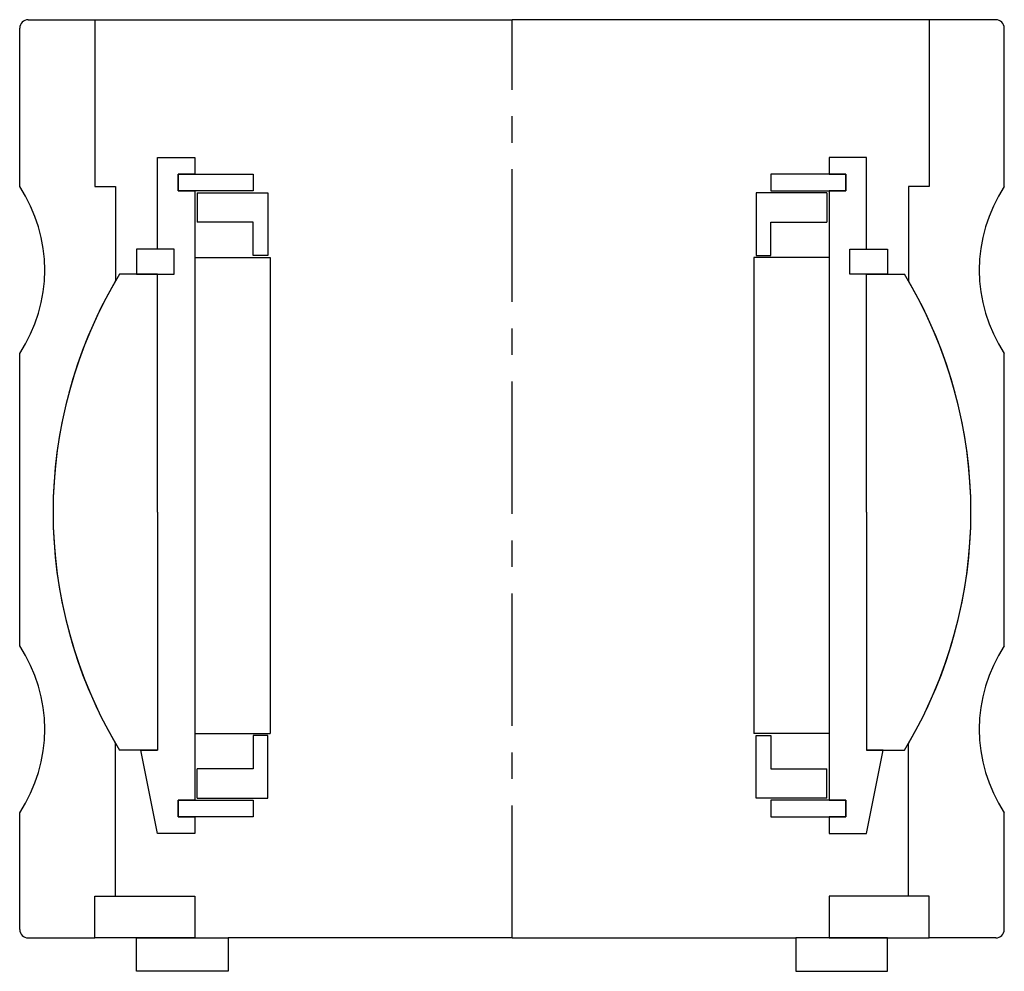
# Model space of a CAD drawing. Header units: millimetres. Extents: x -59 to 59, y -4 to 110.
import ezdxf

# ---------------------------------------------------------------- set-up
doc = ezdxf.new("R2010")
doc.units = ezdxf.units.MM
doc.header["$LTSCALE"] = 0.5
doc.header["$MEASUREMENT"] = 0
doc.linetypes.add('CENTER', pattern=[50.8, 31.75, -6.35, 6.35, -6.35])
doc.layers.get('0').update_dxf_attribs({"linetype": 'CONTINUOUS'})
doc.layers.add('Center', color=1, linetype='CENTER')

# ---------------------------------------------------------------- blocks, each defined once
blk = doc.blocks.new('43040-60-house')
for p, q in [((-58, 59), (-50, 59)), ((-50, 59), (0, 59)), ((-50, 59), (-50, 39)), ((50, 59), (0, 59)), ((58, 59), (50, 59)), ((50, 59), (50, 39)), ((-59, 39), (-59, 58)), ((59, 39), (59, 58)), ((-50, 39), (-47.5, 39)), ((-47.5, 39), (-47.5, 27.73)), ((47.5, 39), (47.5, 27.73)), ((50, 39), (47.5, 39)), ((-59, -16), (-59, 19)), ((59, -16), (59, 19)), ((-47.5, -46), (-47.5, -27.73)), ((47.5, -46), (47.5, -27.73)), ((-59, -50), (-59, -36)), ((59, -50), (59, -36)), ((-50, -46), (-38, -46)), ((-50, -51), (-50, -46)), ((-50, -51), (-50, -46)), ((-50, -46), (-47.5, -46)), ((-38, -46), (-38, -51)), ((50, -46), (38, -46)), ((38, -46), (38, -51)), ((50, -46), (47.5, -46)), ((50, -51), (50, -46)), ((50, -51), (50, -46)), ((-58, -51), (-50, -51)), ((-38, -51), (-50, -51)), ((-45, -51), (-34, -51)), ((-45, -55), (-45, -51)), ((0, -51), (-34, -51)), ((-34, -51), (-34, -55)), ((0, -51), (34, -51)), ((45, -51), (34, -51)), ((34, -51), (34, -55)), ((38, -51), (50, -51)), ((45, -55), (45, -51)), ((58, -51), (50, -51)), ((-34, -55), (-45, -55)), ((34, -55), (45, -55))]:
    blk.add_line(p, q)
for centre, radius, start, end in [((-58, 58), 1, 90, 180), ((58, 58), 1, 0, 90), ((-74.17, 29), 18.17, 326.6015, 33.3985), ((74.17, 29), 18.17, 146.6015, 213.3985), ((0, 0), 55, 149.7274, 210.2726), ((0, 0), 55, 329.7274, 30.2726), ((-74.17, -26), 18.17, 326.6015, 33.3985), ((74.17, -26), 18.17, 146.6015, 213.3985), ((-58, -50), 1, 180, 270), ((58, -50), 1, 270, 0)]:
    blk.add_arc(centre, radius, start, end)
at = {"layer": 'Center'}
blk.add_line((0, -51), (0, 59), dxfattribs=at)
blk = doc.blocks.new('43058-Ball')
for p, q in [((-42.5, 31.5), (-42.5, 42.5)), ((-42.5, 42.5), (-38, 42.5)), ((-38, 42.5), (-38, 40.5)), ((42.5, 42.5), (38, 42.5)), ((38, 42.5), (38, 40.5)), ((42.5, 31.5), (42.5, 42.5)), ((-40, 40.5), (-31, 40.5)), ((-38, 40.5), (-40, 40.5)), ((-40, 40.5), (-40, 38.5)), ((-40, 38.5), (-40, 40.5)), ((-31, 40.5), (-31, 38.5)), ((40, 40.5), (31, 40.5)), ((31, 40.5), (31, 38.5)), ((38, 40.5), (40, 40.5)), ((40, 38.5), (40, 40.5)), ((40, 40.5), (40, 38.5)), ((-31, 38.5), (-40, 38.5)), ((-40, 38.5), (-38, 38.5)), ((-38, 38.5), (-38, -34.5)), ((-37.75, 38.25), (-29.25, 38.25)), ((-37.75, 38.25), (-37.75, 34.75)), ((-29.25, 38.25), (-29.25, 30.75)), ((37.75, 38.25), (29.25, 38.25)), ((29.25, 38.25), (29.25, 30.75)), ((31, 38.5), (40, 38.5)), ((37.75, 38.25), (37.75, 34.75)), ((38, 38.5), (38, -34.5)), ((40, 38.5), (38, 38.5)), ((-31, 34.75), (-37.75, 34.75)), ((-31, 30.75), (-31, 34.75)), ((31, 34.75), (37.75, 34.75)), ((31, 30.75), (31, 34.75)), ((-40.5, 31.5), (-45, 31.5)), ((-45, 31.5), (-45, 28.5)), ((-40.5, 31.5), (-42.5, 31.5)), ((-40.5, 28.5), (-40.5, 31.5)), ((-40.5, 28.5), (-40.5, 31.5)), ((-29.25, 30.75), (-31, 30.75)), ((29.25, 30.75), (31, 30.75)), ((40.5, 31.5), (45, 31.5)), ((40.5, 31.5), (42.5, 31.5)), ((40.5, 28.5), (40.5, 31.5)), ((40.5, 28.5), (40.5, 31.5)), ((45, 31.5), (45, 28.5)), ((-38, 30.5), (-38, -26.5)), ((-38, 30.5), (-29, 30.5)), ((-29, 30.5), (-29, -26.5)), ((29, 30.5), (29, -26.5)), ((38, 30.5), (29, 30.5)), ((38, 30.5), (38, -26.5)), ((-42.5, 28.5), (-47.04, 28.5)), ((-45, 28.5), (-40.5, 28.5)), ((-42.5, 0), (-42.5, 28.5)), ((-42.5, 28.5), (-40.5, 28.5)), ((45, 28.5), (40.5, 28.5)), ((42.5, 28.5), (40.5, 28.5)), ((42.5, 0), (42.5, 28.5)), ((42.5, 28.5), (47.04, 28.5)), ((-42.5, 0), (-42.5, -28.5)), ((42.5, 0), (42.5, -28.5)), ((-38, -26.5), (-29, -26.5)), ((-31, -26.75), (-31, -30.75)), ((-29.25, -26.75), (-31, -26.75)), ((-29.25, -34.25), (-29.25, -26.75)), ((38, -26.5), (29, -26.5)), ((29.25, -34.25), (29.25, -26.75)), ((29.25, -26.75), (31, -26.75)), ((31, -26.75), (31, -30.75)), ((-42.5, -28.5), (-47.04, -28.5)), ((-42.5, -38.5), (-44.5, -28.5)), ((-44.5, -28.5), (-42.5, -28.5)), ((42.5, -38.5), (44.5, -28.5)), ((42.5, -28.5), (47.04, -28.5)), ((44.5, -28.5), (42.5, -28.5)), ((-31, -30.75), (-37.75, -30.75)), ((-37.75, -34.25), (-37.75, -30.75)), ((31, -30.75), (37.75, -30.75)), ((37.75, -34.25), (37.75, -30.75)), ((-40, -34.5), (-31, -34.5)), ((-38, -34.5), (-40, -34.5)), ((-40, -34.5), (-40, -36.5)), ((-40, -36.5), (-40, -34.5)), ((-37.75, -34.25), (-29.25, -34.25)), ((-31, -34.5), (-31, -36.5)), ((37.75, -34.25), (29.25, -34.25)), ((40, -34.5), (31, -34.5)), ((31, -34.5), (31, -36.5)), ((38, -34.5), (40, -34.5)), ((40, -36.5), (40, -34.5)), ((40, -34.5), (40, -36.5)), ((-31, -36.5), (-40, -36.5)), ((-40, -36.5), (-38, -36.5)), ((-38, -36.5), (-38, -38.5)), ((31, -36.5), (40, -36.5)), ((38, -36.5), (38, -38.5)), ((40, -36.5), (38, -36.5)), ((-38, -38.5), (-42.5, -38.5)), ((38, -38.5), (42.5, -38.5))]:
    blk.add_line(p, q)
for start, end in [(148.7896, 211.2104), (328.7896, 31.2104)]:
    blk.add_arc((0, 0), 55, start, end)

msp = doc.modelspace()

# ---------------------------------------------------------------- block references
for name in ['43040-60-house', '43058-Ball']:
    msp.add_blockref(name, (0, 51))

doc.saveas('drawing.dxf')
